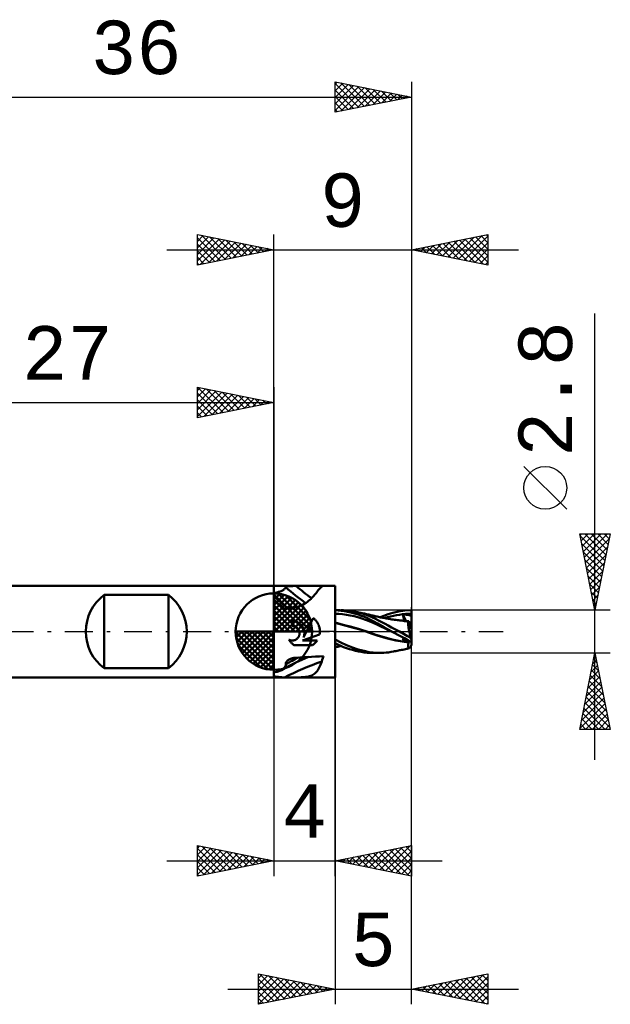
# Model space of a CAD drawing. Header units: millimetres. Extents: x -44 to 57, y -37 to 40.
# Tile 2 of 3: x -17 to 22, y -24 to 40. Entities that reach past the tile are written whole.
import ezdxf
from ezdxf.enums import TextEntityAlignment as Align

# ---------------------------------------------------------------- set-up
doc = ezdxf.new("R2010")
doc.units = ezdxf.units.MM
doc.header["$LTSCALE"] = 4.55
doc.linetypes.add('LONGDASH_DASH', pattern=[0.85, 0.4, -0.2, 0.05, -0.2])
for name, color, linetype in [('1', 4, 'CONTINUOUS'), ('2', 7, 'CONTINUOUS'), ('4', 2, 'LONGDASH_DASH'), ('CUT', 1, 'CONTINUOUS'), ('NOCUT', 7, 'CONTINUOUS'), ('SK1', 4, 'CONTINUOUS'), ('SK2', 7, 'CONTINUOUS'), ('SK4', 2, 'LONGDASH_DASH')]:
    doc.layers.add(name, color=color, linetype=linetype)
doc.styles.get("Standard").update_dxf_attribs({"font": 'Monospac821 BT'})

msp = doc.modelspace()

# ---------------------------------------------------------------- linework, layer by layer
at = {"layer": '1', "color": 4, "linetype": 'CONTINUOUS', "lineweight": 50}
for p, q in [((0, 3), (4, 3)), ((0, -3), (0, 3)), ((0.251, 2.577), (0.309, 2.594)), ((0.309, 2.594), (0.365, 2.612)), ((0.365, 2.612), (0.419, 2.632)), ((0.419, 2.632), (0.469, 2.654)), ((0.469, 2.654), (0.516, 2.675)), ((0.516, 2.675), (0.56, 2.698)), ((0.56, 2.698), (0.6, 2.721)), ((0.6, 2.721), (0.636, 2.745)), ((0.636, 2.745), (0.669, 2.768)), ((0.669, 2.768), (0.698, 2.791)), ((0.698, 2.791), (0.723, 2.813)), ((0.723, 2.813), (0.744, 2.835)), ((0.744, 2.835), (0.761, 2.856)), ((0.761, 2.856), (0.775, 2.875)), ((0.775, 2.875), (0.785, 2.894)), ((0.782, 2.903), (0.783, 2.911)), ((0.785, 2.894), (0.782, 2.903)), ((0.783, 2.911), (0.787, 2.919)), ((0.787, 2.919), (0.794, 2.927)), ((0.794, 2.927), (0.804, 2.934)), ((0.804, 2.934), (0.818, 2.941)), ((0.818, 2.941), (0.834, 2.947)), ((0.834, 2.947), (0.852, 2.952)), ((0.852, 2.952), (0.873, 2.957)), ((0.873, 2.957), (0.896, 2.961)), ((0.896, 2.961), (0.921, 2.965)), ((0.921, 2.965), (0.947, 2.969)), ((0.947, 2.969), (0.975, 2.972)), ((0.975, 2.972), (1.003, 2.975)), ((1.003, 2.975), (1.033, 2.977)), ((1.033, 2.977), (1.064, 2.979)), ((1.064, 2.979), (1.095, 2.981)), ((1.095, 2.981), (1.128, 2.983)), ((1.128, 2.983), (1.161, 2.984)), ((1.161, 2.984), (1.194, 2.985)), ((1.194, 2.985), (1.228, 2.986)), ((1.228, 2.986), (1.262, 2.987)), ((1.262, 2.987), (1.297, 2.988)), ((1.297, 2.988), (1.331, 2.989)), ((1.331, 2.989), (1.367, 2.989)), ((1.367, 2.989), (1.402, 2.99)), ((1.402, 2.99), (1.437, 2.99)), ((1.437, 2.99), (1.694, 2.991)), ((1.694, 2.991), (1.951, 2.993)), ((1.951, 2.993), (2.208, 2.994)), ((2.208, 2.994), (2.465, 2.995)), ((2.465, 2.995), (2.723, 2.996)), ((2.723, 2.996), (2.98, 2.996)), ((2.766, 2.527), (2.814, 2.588)), ((2.814, 2.588), (2.86, 2.648)), ((2.86, 2.648), (2.905, 2.704)), ((2.905, 2.704), (2.948, 2.757)), ((2.948, 2.757), (2.988, 2.805)), ((2.98, 2.996), (3.237, 2.997)), ((2.988, 2.805), (3.028, 2.849)), ((3.028, 2.849), (3.065, 2.888)), ((3.065, 2.888), (3.101, 2.921)), ((3.101, 2.921), (3.136, 2.949)), ((3.136, 2.949), (3.17, 2.971)), ((3.17, 2.971), (3.204, 2.987)), ((3.204, 2.987), (3.237, 2.997)), ((4, -3), (4, 3)), ((0, 2.525), (0.065, 2.536)), ((0.094, 2.003), (0, 2.081)), ((0.065, 2.536), (0.129, 2.548)), ((0.19, 1.925), (0.094, 2.003)), ((0.129, 2.548), (0.191, 2.561)), ((0.191, 2.561), (0.251, 2.577)), ((2.105, 1.886), (2.19, 1.945)), ((2.19, 1.945), (2.27, 2.007)), ((2.27, 2.007), (2.345, 2.07)), ((2.345, 2.07), (2.416, 2.135)), ((2.416, 2.135), (2.483, 2.201)), ((2.483, 2.201), (2.545, 2.267)), ((2.545, 2.267), (2.605, 2.333)), ((2.605, 2.333), (2.661, 2.399)), ((2.661, 2.399), (2.715, 2.464)), ((2.715, 2.464), (2.766, 2.527)), ((0.288, 1.845), (0.19, 1.925)), ((0.388, 1.764), (0.288, 1.845)), ((0.489, 1.683), (0.388, 1.764)), ((0.592, 1.601), (0.489, 1.683)), ((0.696, 1.519), (0.592, 1.601)), ((0.696, 1.519), (0.813, 1.521)), ((0.813, 1.521), (0.929, 1.526)), ((0.929, 1.526), (1.046, 1.536)), ((1.046, 1.536), (1.162, 1.549)), ((1.162, 1.549), (1.277, 1.567)), ((1.277, 1.567), (1.391, 1.589)), ((1.391, 1.589), (1.503, 1.617)), ((1.503, 1.617), (1.612, 1.649)), ((1.612, 1.649), (1.717, 1.687)), ((1.717, 1.687), (1.82, 1.73)), ((1.82, 1.73), (1.919, 1.777)), ((1.919, 1.777), (2.015, 1.83)), ((2.015, 1.83), (2.105, 1.886)), ((4, 1.4), (4.345, 1.4)), ((4.203, 1.388), (4, 1.399)), ((4.408, 1.367), (4.203, 1.388)), ((4.543, 1.395), (4.392, 1.4)), ((4.614, 1.337), (4.408, 1.367)), ((4.694, 1.386), (4.543, 1.395)), ((4.824, 1.298), (4.614, 1.337)), ((4.846, 1.372), (4.694, 1.386)), ((5.036, 1.251), (4.824, 1.298)), ((4.997, 1.354), (4.846, 1.372)), ((5.149, 1.331), (4.997, 1.354)), ((5.303, 1.303), (5.149, 1.331)), ((5.713, 1.205), (5.303, 1.303)), ((5.36, 1.292), (5.303, 1.303)), ((5.417, 1.281), (5.36, 1.292)), ((7.78, 1.229), (8.147, 1.311)), ((8.147, 1.311), (8.559, 1.373)), ((8.559, 1.373), (9, 1.4)), ((9, -0.859), (9, 1.4)), ((1.259, 0.688), (1.2, 0.69)), ((1.2, 0.375), (1.2, 0.69)), ((1.318, 0.682), (1.259, 0.688)), ((1.378, 0.671), (1.318, 0.682)), ((1.437, 0.656), (1.378, 0.671)), ((1.495, 0.636), (1.437, 0.656)), ((2.131, 0), (2.57, 0.891)), ((2.613, 0.858), (2.57, 0.891)), ((2.653, 0.823), (2.613, 0.858)), ((2.691, 0.787), (2.653, 0.823)), ((2.727, 0.749), (2.691, 0.787)), ((2.762, 0.709), (2.727, 0.749)), ((2.795, 0.667), (2.762, 0.709)), ((2.826, 0.622), (2.795, 0.667)), ((4.249, 1.158), (4, 1.171)), ((4.498, 1.134), (4.249, 1.158)), ((4.747, 1.099), (4.498, 1.134)), ((4.996, 1.055), (4.747, 1.099)), ((5.244, 1.002), (4.996, 1.055)), ((5.249, 1.196), (5.036, 1.251)), ((5.493, 0.939), (5.244, 1.002)), ((5.461, 1.133), (5.249, 1.196)), ((5.486, 1.267), (5.417, 1.281)), ((5.669, 1.062), (5.461, 1.133)), ((5.554, 1.253), (5.486, 1.267)), ((5.742, 0.866), (5.493, 0.939)), ((5.622, 1.239), (5.554, 1.253)), ((5.691, 1.225), (5.622, 1.239)), ((5.876, 0.983), (5.669, 1.062)), ((5.772, 1.208), (5.691, 1.225)), ((6.103, 1.076), (5.713, 1.205)), ((5.991, 0.782), (5.742, 0.866)), ((5.846, 1.192), (5.772, 1.208)), ((5.92, 1.176), (5.846, 1.192)), ((6.081, 0.895), (5.876, 0.983)), ((5.994, 1.16), (5.92, 1.176)), ((6.24, 0.685), (5.991, 0.782)), ((6.067, 1.144), (5.994, 1.16)), ((6.126, 1.13), (6.067, 1.144)), ((6.284, 0.797), (6.081, 0.895)), ((6.41, 0.945), (6.103, 1.076)), ((6.2, 1.113), (6.126, 1.13)), ((6.273, 1.096), (6.2, 1.113)), ((6.489, 0.574), (6.24, 0.685)), ((6.347, 1.079), (6.273, 1.096)), ((6.489, 0.687), (6.284, 0.797)), ((6.42, 1.061), (6.347, 1.079)), ((6.639, 0.831), (6.41, 0.945)), ((6.481, 1.046), (6.42, 1.061)), ((6.551, 1.03), (6.481, 1.046)), ((6.779, 0.522), (6.489, 0.687)), ((6.621, 1.013), (6.551, 1.03)), ((6.691, 0.997), (6.621, 1.013)), ((6.846, 0.724), (6.639, 0.831)), ((6.761, 0.981), (6.691, 0.997)), ((6.835, 0.964), (6.761, 0.981)), ((6.907, 0.949), (6.835, 0.964)), ((7.057, 0.615), (6.846, 0.724)), ((6.979, 0.934), (6.907, 0.949)), ((6.946, 0.941), (7.187, 1.04)), ((7.051, 0.919), (6.979, 0.934)), ((7.123, 0.905), (7.051, 0.919)), ((7.19, 0.892), (7.123, 0.905)), ((7.187, 1.04), (7.465, 1.138)), ((7.268, 0.878), (7.19, 0.892)), ((7.23, 0.886), (7.428, 0.944)), ((7.347, 0.864), (7.268, 0.878)), ((7.426, 0.85), (7.347, 0.864)), ((7.505, 0.837), (7.426, 0.85)), ((7.428, 0.944), (7.625, 0.995)), ((7.465, 1.138), (7.78, 1.229)), ((7.544, 0.83), (7.505, 0.837)), ((7.632, 0.816), (7.544, 0.83)), ((7.625, 0.995), (7.822, 1.039)), ((7.721, 0.803), (7.632, 0.816)), ((7.81, 0.79), (7.721, 0.803)), ((7.898, 0.777), (7.81, 0.79)), ((7.822, 1.039), (8.02, 1.077)), ((7.987, 0.765), (7.898, 0.777)), ((8.075, 0.753), (7.987, 0.765)), ((8.02, 1.077), (8.217, 1.109)), ((8.164, 0.742), (8.075, 0.753)), ((8.245, 0.737), (8.144, 0.748)), ((8.253, 0.731), (8.164, 0.742)), ((8.217, 1.109), (8.414, 1.135)), ((8.347, 0.725), (8.245, 0.737)), ((8.286, 0.727), (8.253, 0.731)), ((8.369, 0.717), (8.286, 0.727)), ((8.448, 0.712), (8.347, 0.725)), ((8.454, 0.705), (8.369, 0.717)), ((8.412, 1.141), (8.411, 1.142)), ((8.644, 0.691), (8.411, 1.142)), ((8.416, 1.142), (8.411, 1.142)), ((8.412, 1.14), (8.412, 1.141)), ((8.413, 1.138), (8.412, 1.14)), ((8.413, 1.137), (8.413, 1.138)), ((8.414, 1.136), (8.413, 1.137)), ((8.414, 1.135), (8.414, 1.136)), ((8.427, 1.105), (8.414, 1.135)), ((8.421, 1.141), (8.416, 1.142)), ((8.426, 1.14), (8.421, 1.141)), ((8.431, 1.14), (8.426, 1.14)), ((8.438, 1.075), (8.427, 1.105)), ((8.436, 1.139), (8.431, 1.14)), ((8.441, 1.139), (8.436, 1.139)), ((8.448, 1.046), (8.438, 1.075)), ((8.438, 0.713), (8.45, 0.718)), ((8.446, 1.138), (8.441, 1.139)), ((8.446, 1.138), (8.538, 1.148)), ((8.525, 1.128), (8.446, 1.138)), ((8.457, 1.018), (8.448, 1.046)), ((8.55, 0.697), (8.448, 0.712)), ((8.45, 0.718), (8.461, 0.724)), ((8.541, 0.693), (8.454, 0.705)), ((8.466, 0.991), (8.457, 1.018)), ((8.461, 0.724), (8.47, 0.733)), ((8.473, 0.964), (8.466, 0.991)), ((8.47, 0.733), (8.478, 0.744)), ((8.479, 0.939), (8.473, 0.964)), ((8.478, 0.744), (8.484, 0.757)), ((8.484, 0.914), (8.479, 0.939)), ((8.488, 0.891), (8.484, 0.914)), ((8.484, 0.757), (8.489, 0.772)), ((8.492, 0.868), (8.488, 0.891)), ((8.489, 0.772), (8.492, 0.788)), ((8.493, 0.846), (8.492, 0.868)), ((8.492, 0.788), (8.494, 0.806)), ((8.494, 0.826), (8.493, 0.846)), ((8.494, 0.806), (8.494, 0.826)), ((8.56, 0.698), (8.509, 0.703)), ((8.604, 1.117), (8.525, 1.128)), ((8.538, 1.148), (8.631, 1.156)), ((8.628, 0.679), (8.541, 0.693)), ((8.651, 0.681), (8.55, 0.697)), ((8.612, 0.694), (8.56, 0.698)), ((8.683, 1.105), (8.604, 1.117)), ((8.665, 0.689), (8.612, 0.694)), ((8.717, 0.664), (8.628, 0.679)), ((8.631, 1.156), (8.723, 1.162)), ((8.753, 0.664), (8.651, 0.681)), ((8.718, 0.684), (8.665, 0.689)), ((8.761, 1.092), (8.683, 1.105)), ((8.806, 0.648), (8.717, 0.664)), ((8.771, 0.68), (8.718, 0.684)), ((8.723, 1.162), (8.815, 1.167)), ((8.762, 0.662), (8.753, 0.664)), ((8.841, 1.077), (8.761, 1.092)), ((8.77, 0.661), (8.762, 0.662)), ((8.779, 0.659), (8.77, 0.661)), ((8.823, 0.675), (8.771, 0.68)), ((8.788, 0.657), (8.779, 0.659)), ((8.797, 0.656), (8.788, 0.657)), ((8.806, 0.654), (8.797, 0.656)), ((8.799, 0.63), (8.806, 0.648)), ((8.806, 0.653), (8.806, 0.654)), ((8.806, 0.654), (8.809, 0.654)), ((8.806, 0.652), (8.806, 0.653)), ((8.806, 0.651), (8.806, 0.652)), ((8.806, 0.652), (8.806, 0.652)), ((8.806, 0.65), (8.806, 0.651)), ((8.806, 0.649), (8.806, 0.65)), ((8.806, 0.648), (8.806, 0.649)), ((8.809, 0.654), (8.812, 0.656)), ((8.812, 0.656), (8.815, 0.658)), ((8.815, 1.167), (8.908, 1.17)), ((8.815, 0.658), (8.818, 0.661)), ((8.818, 0.661), (8.82, 0.665)), ((8.82, 0.665), (8.822, 0.67)), ((8.822, 0.67), (8.823, 0.675)), ((9, 0.171), (8.823, 0.675)), ((8.92, 1.061), (8.841, 1.077)), ((8.908, 1.17), (9, 1.171)), ((9, 1.043), (8.92, 1.061)), ((1.22, 0.375), (1.2, 0.375)), ((1.24, 0.373), (1.22, 0.375)), ((1.26, 0.371), (1.24, 0.373)), ((1.28, 0.369), (1.26, 0.371)), ((1.3, 0.365), (1.28, 0.369)), ((1.321, 0.36), (1.3, 0.365)), ((1.341, 0.355), (1.321, 0.36)), ((1.36, 0.348), (1.341, 0.355)), ((1.38, 0.341), (1.36, 0.348)), ((1.399, 0.333), (1.38, 0.341)), ((1.418, 0.324), (1.399, 0.333)), ((1.438, 0.314), (1.418, 0.324)), ((1.457, 0.302), (1.438, 0.314)), ((1.476, 0.29), (1.457, 0.302)), ((1.494, 0.277), (1.476, 0.29)), ((1.511, 0.263), (1.494, 0.277)), ((1.551, 0.611), (1.495, 0.636)), ((1.528, 0.248), (1.511, 0.263)), ((1.543, 0.233), (1.528, 0.248)), ((1.558, 0.218), (1.543, 0.233)), ((1.605, 0.582), (1.551, 0.611)), ((1.573, 0.201), (1.558, 0.218)), ((1.586, 0.184), (1.573, 0.201)), ((1.599, 0.165), (1.586, 0.184)), ((1.612, 0.147), (1.599, 0.165)), ((1.656, 0.549), (1.605, 0.582)), ((1.623, 0.127), (1.612, 0.147)), ((1.634, 0.107), (1.623, 0.127)), ((1.643, 0.086), (1.634, 0.107)), ((1.652, 0.065), (1.643, 0.086)), ((1.659, 0.044), (1.652, 0.065)), ((1.704, 0.514), (1.656, 0.549)), ((1.666, 0.022), (1.659, 0.044)), ((1.671, 0), (1.666, 0.022)), ((1.748, 0.475), (1.704, 0.514)), ((1.789, 0.434), (1.748, 0.475)), ((1.827, 0.388), (1.789, 0.434)), ((1.862, 0.34), (1.827, 0.388)), ((1.894, 0.288), (1.862, 0.34)), ((1.922, 0.234), (1.894, 0.288)), ((1.945, 0.177), (1.922, 0.234)), ((1.943, -0.382), (2.131, 0)), ((1.965, 0.119), (1.945, 0.177)), ((1.979, 0.06), (1.965, 0.119)), ((1.989, 0), (1.979, 0.06)), ((1.993, -0.035), (1.989, 0)), ((2.856, 0.576), (2.826, 0.622)), ((2.883, 0.528), (2.856, 0.576)), ((2.908, 0.478), (2.883, 0.528)), ((2.93, 0.428), (2.908, 0.478)), ((2.95, 0.376), (2.93, 0.428)), ((2.966, 0.323), (2.95, 0.376)), ((2.98, 0.269), (2.966, 0.323)), ((2.992, 0.215), (2.98, 0.269)), ((3, 0.161), (2.992, 0.215)), ((3.006, 0.107), (3, 0.161)), ((3.009, 0.053), (3.006, 0.107)), ((3.01, 0), (3.009, 0.053)), ((3.009, -0.027), (3.01, 0)), ((4.534, 0.454), (4, 0.587)), ((4.239, 0.511), (4, 0.573)), ((4.48, 0.447), (4.239, 0.511)), ((4.722, 0.383), (4.48, 0.447)), ((5.068, 0.31), (4.534, 0.454)), ((4.968, 0.317), (4.722, 0.383)), ((5.217, 0.25), (4.968, 0.317)), ((5.602, 0.155), (5.068, 0.31)), ((5.463, 0.182), (5.217, 0.25)), ((5.706, 0.111), (5.463, 0.182)), ((6.136, -0.016), (5.602, 0.155)), ((5.95, 0.035), (5.706, 0.111)), ((6.194, -0.048), (5.95, 0.035)), ((6.738, 0.455), (6.489, 0.574)), ((6.987, 0.336), (6.738, 0.455)), ((7.188, 0.291), (6.779, 0.522)), ((7.235, 0.219), (6.987, 0.336)), ((7.27, 0.503), (7.057, 0.615)), ((7.717, 0), (7.188, 0.291)), ((7.484, 0.104), (7.235, 0.219)), ((7.484, 0.391), (7.27, 0.503)), ((7.702, 0.276), (7.484, 0.391)), ((7.733, -0.009), (7.484, 0.104)), ((7.947, 0.146), (7.702, 0.276)), ((7.72, -0.001), (7.717, 0)), ((8.219, 0), (7.947, 0.146)), ((8.786, 0.505), (8.787, 0.544)), ((8.788, 0.461), (8.786, 0.505)), ((8.787, 0.544), (8.789, 0.578)), ((8.791, 0.412), (8.788, 0.461)), ((8.789, 0.578), (8.793, 0.607)), ((8.797, 0.359), (8.791, 0.412)), ((8.793, 0.607), (8.799, 0.63)), ((8.804, 0.302), (8.797, 0.359)), ((8.813, 0.24), (8.804, 0.302)), ((8.824, 0.175), (8.813, 0.24)), ((8.836, 0.108), (8.824, 0.175)), ((8.85, 0.038), (8.836, 0.108)), ((8.866, -0.035), (8.85, 0.038)), ((1.014, -0.572), (0.989, -0.533)), ((1.018, -0.546), (0.989, -0.533)), ((1.04, -0.611), (1.014, -0.572)), ((1.047, -0.557), (1.018, -0.546)), ((1.067, -0.648), (1.04, -0.611)), ((1.077, -0.566), (1.047, -0.557)), ((1.107, -0.574), (1.077, -0.566)), ((1.138, -0.579), (1.107, -0.574)), ((1.168, -0.582), (1.138, -0.579)), ((1.198, -0.584), (1.168, -0.582)), ((1.198, -0.584), (1.228, -0.583)), ((1.228, -0.583), (1.259, -0.58)), ((1.259, -0.58), (1.289, -0.576)), ((1.289, -0.576), (1.32, -0.569)), ((1.32, -0.569), (1.35, -0.561)), ((1.35, -0.561), (1.379, -0.55)), ((1.379, -0.55), (1.408, -0.538)), ((1.408, -0.538), (1.436, -0.523)), ((1.436, -0.523), (1.463, -0.507)), ((1.463, -0.507), (1.488, -0.49)), ((1.488, -0.49), (1.512, -0.471)), ((1.512, -0.471), (1.535, -0.451)), ((1.535, -0.451), (1.555, -0.43)), ((1.555, -0.43), (1.575, -0.407)), ((1.575, -0.407), (1.594, -0.382)), ((1.594, -0.382), (1.611, -0.356)), ((1.611, -0.356), (1.626, -0.329)), ((1.626, -0.329), (1.64, -0.301)), ((1.64, -0.301), (1.652, -0.272)), ((1.652, -0.272), (1.662, -0.242)), ((1.662, -0.242), (1.67, -0.212)), ((1.67, -0.212), (1.676, -0.182)), ((1.677, -0.031), (1.671, 0)), ((1.676, -0.182), (1.68, -0.151)), ((1.681, -0.061), (1.677, -0.031)), ((1.68, -0.151), (1.682, -0.121)), ((1.682, -0.091), (1.681, -0.061)), ((1.682, -0.121), (1.682, -0.091)), ((1.869, -0.582), (2.989, -0.193)), ((1.869, -0.582), (2.828, -0.582)), ((1.943, -0.382), (1.955, -0.348)), ((1.955, -0.348), (1.965, -0.314)), ((1.965, -0.314), (1.974, -0.279)), ((1.974, -0.279), (1.982, -0.244)), ((1.982, -0.244), (1.987, -0.209)), ((1.987, -0.209), (1.992, -0.174)), ((1.992, -0.174), (1.994, -0.139)), ((1.995, -0.07), (1.993, -0.035)), ((1.994, -0.139), (1.995, -0.104)), ((1.995, -0.104), (1.995, -0.07)), ((2.78, -0.648), (2.805, -0.616)), ((2.805, -0.616), (2.828, -0.582)), ((2.989, -0.193), (2.994, -0.166)), ((2.994, -0.166), (2.998, -0.138)), ((2.998, -0.138), (3.002, -0.11)), ((3.002, -0.11), (3.005, -0.082)), ((3.005, -0.082), (3.007, -0.055)), ((3.007, -0.055), (3.009, -0.027)), ((4.374, -0.714), (4, -0.514)), ((6.67, -0.205), (6.136, -0.016)), ((6.435, -0.135), (6.194, -0.048)), ((6.762, -0.257), (6.435, -0.135)), ((7.204, -0.373), (6.67, -0.205)), ((7.335, -0.43), (6.762, -0.257)), ((7.738, -0.51), (7.204, -0.373)), ((7.982, -0.577), (7.335, -0.43)), ((7.723, -0.003), (7.72, -0.001)), ((7.725, -0.004), (7.723, -0.003)), ((7.728, -0.006), (7.725, -0.004)), ((7.731, -0.007), (7.728, -0.006)), ((7.733, -0.009), (7.731, -0.007)), ((7.914, -0.106), (7.733, -0.009)), ((7.734, -0.009), (7.733, -0.009)), ((7.733, -0.009), (7.733, -0.009)), ((7.733, -0.009), (7.733, -0.009)), ((7.734, -0.009), (7.734, -0.009)), ((7.734, -0.009), (7.734, -0.009)), ((7.734, -0.009), (7.734, -0.009)), ((8.272, -0.622), (7.738, -0.51)), ((8.11, -0.211), (7.914, -0.106)), ((8.806, -0.715), (7.982, -0.577)), ((8.319, -0.323), (8.11, -0.211)), ((8.319, -0.056), (8.219, -0.001)), ((8.806, -0.71), (8.272, -0.622)), ((8.422, -0.112), (8.319, -0.056)), ((8.539, -0.439), (8.319, -0.323)), ((8.418, -0.561), (8.543, -0.441)), ((8.418, -0.561), (8.435, -0.533)), ((8.474, -0.566), (8.418, -0.561)), ((8.527, -0.17), (8.422, -0.112)), ((8.435, -0.533), (8.449, -0.505)), ((8.449, -0.505), (8.462, -0.479)), ((8.462, -0.479), (8.472, -0.455)), ((8.472, -0.455), (8.48, -0.432)), ((8.53, -0.571), (8.474, -0.566)), ((8.48, -0.432), (8.487, -0.412)), ((8.634, -0.229), (8.527, -0.17)), ((8.588, -0.575), (8.53, -0.571)), ((8.767, -0.56), (8.539, -0.439)), ((8.647, -0.58), (8.588, -0.575)), ((8.742, -0.29), (8.634, -0.229)), ((8.706, -0.585), (8.647, -0.58)), ((8.765, -0.591), (8.706, -0.585)), ((8.851, -0.352), (8.742, -0.29)), ((8.823, -0.596), (8.765, -0.591)), ((9, -0.683), (8.767, -0.56)), ((8.815, -0.658), (8.818, -0.642)), ((8.818, -0.642), (8.82, -0.626)), ((8.82, -0.626), (8.822, -0.61)), ((8.822, -0.61), (8.823, -0.596)), ((8.823, -0.596), (8.825, -0.591)), ((8.961, -0.415), (8.851, -0.352)), ((8.883, -0.109), (8.866, -0.035)), ((8.901, -0.184), (8.883, -0.109)), ((8.92, -0.261), (8.901, -0.184)), ((8.94, -0.338), (8.92, -0.261)), ((8.961, -0.415), (8.94, -0.338)), ((1.096, -0.683), (1.067, -0.648)), ((1.126, -0.717), (1.096, -0.683)), ((1.156, -0.749), (1.126, -0.717)), ((1.188, -0.78), (1.156, -0.749)), ((1.222, -0.809), (1.188, -0.78)), ((1.257, -0.838), (1.222, -0.809)), ((1.294, -0.865), (1.257, -0.838)), ((1.333, -0.891), (1.294, -0.865)), ((1.332, -0.891), (2.516, -0.891)), ((2.516, -0.891), (2.55, -0.868)), ((2.55, -0.868), (2.582, -0.844)), ((2.582, -0.844), (2.614, -0.819)), ((2.614, -0.819), (2.645, -0.793)), ((2.645, -0.793), (2.674, -0.766)), ((2.674, -0.766), (2.702, -0.739)), ((2.702, -0.739), (2.729, -0.71)), ((2.729, -0.71), (2.755, -0.68)), ((2.755, -0.68), (2.78, -0.648)), ((4.185, -0.845), (4, -0.752)), ((4.001, -0.754), (4, -0.754)), ((4.003, -0.761), (4, -0.76)), ((4, -1.027), (4.058, -1.013)), ((4.002, -0.754), (4.001, -0.754)), ((4.001, -0.754), (4.001, -0.754)), ((4.003, -0.754), (4.002, -0.754)), ((4.003, -0.754), (4.003, -0.754)), ((4.004, -0.754), (4.003, -0.754)), ((4.006, -0.761), (4.003, -0.761)), ((4.01, -0.761), (4.006, -0.761)), ((4.013, -0.762), (4.01, -0.761)), ((4.016, -0.762), (4.013, -0.762)), ((4.019, -0.762), (4.016, -0.762)), ((4.058, -1.013), (4.116, -1)), ((4.116, -1), (4.175, -0.987)), ((4.175, -0.987), (4.241, -0.973)), ((4.372, -0.931), (4.185, -0.845)), ((4.241, -0.973), (4.328, -0.954)), ((4.328, -0.954), (4.396, -0.941)), ((4.561, -1.008), (4.372, -0.931)), ((4.754, -0.888), (4.374, -0.714)), ((4.752, -1.078), (4.561, -1.008)), ((4.945, -1.142), (4.752, -1.078)), ((5.134, -1.036), (4.754, -0.888)), ((5.14, -1.199), (4.945, -1.142)), ((5.521, -1.164), (5.134, -1.036)), ((5.334, -1.249), (5.14, -1.199)), ((5.527, -1.293), (5.334, -1.249)), ((5.904, -1.268), (5.521, -1.164)), ((6.24, -1.34), (5.904, -1.268)), ((7.898, -1.29), (7.979, -1.274)), ((7.979, -1.274), (8.061, -1.257)), ((8.061, -1.257), (8.142, -1.241)), ((8.142, -1.241), (8.223, -1.225)), ((8.223, -1.225), (8.253, -1.219)), ((8.253, -1.219), (8.341, -1.2)), ((8.341, -1.2), (8.43, -1.182)), ((8.43, -1.182), (8.519, -1.163)), ((8.519, -1.163), (8.607, -1.144)), ((8.607, -1.144), (8.665, -1.132)), ((8.665, -1.132), (8.723, -1.119)), ((8.723, -1.119), (8.782, -1.107)), ((8.782, -1.107), (8.84, -1.094)), ((8.786, -0.942), (8.788, -0.894)), ((8.787, -0.985), (8.786, -0.942)), ((8.79, -1.021), (8.787, -0.985)), ((8.788, -0.894), (8.792, -0.839)), ((8.796, -1.049), (8.79, -1.021)), ((8.792, -0.839), (8.798, -0.78)), ((8.803, -1.071), (8.796, -1.049)), ((8.798, -0.78), (8.806, -0.715)), ((8.813, -1.086), (8.803, -1.071)), ((8.806, -0.71), (8.809, -0.692)), ((8.806, -0.711), (8.806, -0.71)), ((8.806, -0.712), (8.806, -0.711)), ((8.806, -0.712), (8.806, -0.712)), ((8.806, -0.713), (8.806, -0.712)), ((8.806, -0.714), (8.806, -0.713)), ((8.806, -0.714), (8.806, -0.714)), ((8.806, -0.715), (8.806, -0.714)), ((8.809, -0.692), (8.812, -0.675)), ((8.812, -0.675), (8.815, -0.658)), ((8.826, -1.094), (8.813, -1.086)), ((8.84, -1.094), (8.826, -1.094)), ((8.84, -1.094), (8.856, -1.087)), ((8.856, -1.087), (8.874, -1.073)), ((8.874, -1.073), (8.894, -1.052)), ((8.894, -1.052), (8.915, -1.024)), ((8.915, -1.024), (8.938, -0.99)), ((8.938, -0.99), (8.961, -0.95)), ((0.844, -1.948), (0.869, -1.921)), ((0.869, -1.921), (0.898, -1.894)), ((0.898, -1.894), (0.929, -1.87)), ((0.929, -1.87), (0.963, -1.847)), ((0.963, -1.847), (0.999, -1.826)), ((0.999, -1.826), (1.038, -1.806)), ((1.038, -1.806), (1.079, -1.788)), ((1.079, -1.788), (1.121, -1.772)), ((1.121, -1.772), (1.164, -1.757)), ((1.164, -1.757), (1.208, -1.745)), ((1.208, -1.745), (1.253, -1.734)), ((1.253, -1.734), (1.298, -1.725)), ((1.298, -1.725), (1.344, -1.718)), ((1.344, -1.718), (1.391, -1.712)), ((1.391, -1.712), (1.437, -1.709)), ((1.437, -1.709), (1.694, -1.694)), ((1.44, -2.029), (1.828, -1.851)), ((1.694, -1.694), (1.951, -1.679)), ((1.828, -1.851), (2.258, -1.661)), ((1.951, -1.679), (2.208, -1.665)), ((2.208, -1.665), (2.465, -1.651)), ((2.465, -1.651), (2.723, -1.639)), ((2.723, -1.639), (2.98, -1.626)), ((2.98, -1.626), (3.237, -1.614)), ((3.13, -1.968), (3.166, -1.856)), ((3.166, -1.856), (3.202, -1.738)), ((3.202, -1.738), (3.237, -1.614)), ((5.717, -1.329), (5.527, -1.293)), ((5.906, -1.359), (5.717, -1.329)), ((6.093, -1.381), (5.906, -1.359)), ((6.279, -1.395), (6.093, -1.381)), ((6.499, -1.378), (6.24, -1.34)), ((6.464, -1.4), (6.279, -1.395)), ((6.893, -1.4), (6.466, -1.4)), ((6.7, -1.395), (6.499, -1.378)), ((6.896, -1.4), (6.7, -1.395)), ((6.896, -1.4), (7.047, -1.397)), ((7.047, -1.397), (7.199, -1.389)), ((7.199, -1.389), (7.353, -1.375)), ((7.353, -1.375), (7.507, -1.357)), ((7.507, -1.357), (7.662, -1.333)), ((7.662, -1.333), (7.831, -1.303)), ((7.831, -1.303), (7.898, -1.29)), ((0.334, -2.594), (0.394, -2.573)), ((0.394, -2.573), (0.45, -2.548)), ((0.45, -2.548), (0.503, -2.521)), ((0.503, -2.521), (0.728, -2.395)), ((0.503, -2.521), (0.553, -2.489)), ((0.553, -2.489), (0.6, -2.455)), ((0.6, -2.455), (0.641, -2.417)), ((0.641, -2.417), (0.678, -2.376)), ((0.678, -2.376), (0.709, -2.332)), ((0.709, -2.332), (0.735, -2.285)), ((0.728, -2.395), (0.956, -2.273)), ((0.735, -2.285), (0.757, -2.237)), ((0.757, -2.237), (0.773, -2.186)), ((0.773, -2.186), (0.785, -2.132)), ((0.782, -2.101), (0.784, -2.07)), ((0.785, -2.132), (0.782, -2.101)), ((0.784, -2.07), (0.792, -2.039)), ((0.792, -2.039), (0.805, -2.007)), ((0.805, -2.007), (0.822, -1.977)), ((0.822, -1.977), (0.844, -1.948)), ((0.956, -2.273), (1.186, -2.154)), ((1.186, -2.154), (1.44, -2.029)), ((2.834, -2.583), (2.882, -2.514)), ((2.882, -2.514), (2.928, -2.439)), ((2.928, -2.439), (2.972, -2.357)), ((2.972, -2.357), (3.014, -2.269)), ((3.014, -2.269), (3.054, -2.175)), ((3.054, -2.175), (3.093, -2.074)), ((3.093, -2.074), (3.13, -1.968)), ((0, -2.665), (0.071, -2.656)), ((0.094, -2.936), (0, -2.912)), ((0, -3), (4, -3)), ((0.071, -2.656), (0.14, -2.644)), ((0.19, -2.955), (0.094, -2.936)), ((0.14, -2.644), (0.207, -2.63)), ((0.288, -2.971), (0.19, -2.955)), ((0.207, -2.63), (0.272, -2.613)), ((0.272, -2.613), (0.334, -2.594)), ((0.388, -2.983), (0.288, -2.971)), ((0.489, -2.992), (0.388, -2.983)), ((0.592, -2.998), (0.489, -2.992)), ((0.696, -3), (0.592, -2.998)), ((0.696, -3), (0.82, -3)), ((0.82, -3), (0.944, -3)), ((0.944, -3), (1.068, -3)), ((1.068, -3), (1.191, -2.999)), ((1.191, -2.999), (1.313, -2.999)), ((1.313, -2.999), (1.433, -2.998)), ((1.433, -2.998), (1.551, -2.996)), ((1.551, -2.996), (1.665, -2.994)), ((1.665, -2.994), (1.775, -2.99)), ((1.775, -2.99), (1.882, -2.984)), ((1.882, -2.984), (1.985, -2.976)), ((1.985, -2.976), (2.083, -2.966)), ((2.083, -2.966), (2.175, -2.953)), ((2.175, -2.953), (2.261, -2.937)), ((2.261, -2.937), (2.341, -2.917)), ((2.341, -2.917), (2.416, -2.893)), ((2.416, -2.893), (2.487, -2.864)), ((2.487, -2.864), (2.553, -2.831)), ((2.553, -2.831), (2.615, -2.793)), ((2.615, -2.793), (2.674, -2.749)), ((2.674, -2.749), (2.73, -2.7)), ((2.73, -2.7), (2.783, -2.644)), ((2.783, -2.644), (2.834, -2.583))]:
    msp.add_line(p, q, dxfattribs=at)
for centre, major_axis, ratio, start_param, end_param in [((13.444, 16.035), (-18.088, 9.718), 0.881364, 1.328232, 1.408943), ((13.593, 16.312), (-17.905, 9.62), 0.881364, 1.35245, 1.417051), ((13.188, 15.558), (-18.511, 9.945), 0.881364, 1.313458, 1.372142), ((9.062, 0), (-0.403, 1.399), 0.150264, 1.828401, 1.914516), ((9.062, 0), (0.403, 1.399), 0.150264, 4.009422, 4.095537), ((13.444, -16.858), (-19.047, 7.671), 0.801098, 5.6566, 5.709298), ((12.958, -18.065), (-19.158, 7.716), 0.801098, 5.534444, 5.679426)]:
    msp.add_ellipse(centre, major_axis=major_axis, ratio=ratio, start_param=start_param, end_param=end_param, dxfattribs=at)
at = {"layer": '2', "color": 7, "linetype": 'CONTINUOUS', "lineweight": 25}
for p, q in [((-5, 24), (-5, 26)), ((-5, 26), (0, 25)), ((-5, 25.971), (-4.976, 25.995)), ((-5, 25.547), (-4.623, 25.924)), ((-5, 25.123), (-4.269, 25.854)), ((-5, 25.789), (-3.509, 24.298)), ((-4.733, 25.947), (-3.156, 24.369)), ((-4.203, 25.841), (-2.802, 24.44)), ((0, 0), (0, 26)), ((9, 26), (9, 1.4)), ((9, 25), (14, 26)), ((11.727, 24.455), (13.09, 25.818)), ((12.08, 24.384), (13.62, 25.924)), ((12.434, 24.313), (14, 25.879)), ((13.194, 25.839), (14, 25.032)), ((13.547, 25.909), (14, 25.457)), ((13.901, 25.98), (14, 25.881)), ((14, 26), (14, 24)), ((-5, 24.698), (-3.915, 25.783)), ((-5, 24.274), (-3.562, 25.712)), ((-5, 25.365), (-3.863, 24.227)), ((-4.813, 24.037), (-3.208, 25.642)), ((-4.282, 24.144), (-2.855, 25.571)), ((-3.752, 24.25), (-2.501, 25.5)), ((-3.673, 25.735), (-2.449, 24.51)), ((-3.222, 24.356), (-2.148, 25.429)), ((-3.142, 25.628), (-2.095, 24.581)), ((-2.691, 24.462), (-1.794, 25.359)), ((-2.612, 25.522), (-1.741, 24.652)), ((-2.161, 24.568), (-1.441, 25.288)), ((-2.082, 25.416), (-1.388, 24.722)), ((-1.631, 24.674), (-1.087, 25.217)), ((-1.551, 25.31), (-1.034, 24.793)), ((-1.1, 24.78), (-0.733, 25.147)), ((-1.021, 25.204), (-0.681, 24.864)), ((9.605, 24.879), (9.908, 25.182)), ((9.959, 24.808), (10.438, 25.288)), ((10.012, 25.202), (10.517, 24.696)), ((10.312, 24.737), (10.969, 25.394)), ((10.365, 25.273), (11.048, 24.59)), ((10.666, 24.667), (11.499, 25.5)), ((10.719, 25.344), (11.578, 24.484)), ((11.02, 24.596), (12.029, 25.606)), ((11.072, 25.414), (12.108, 24.378)), ((11.373, 24.525), (12.56, 25.712)), ((11.426, 25.485), (12.639, 24.272)), ((11.779, 25.556), (13.169, 24.166)), ((12.133, 25.627), (13.699, 24.06)), ((12.487, 25.697), (14, 24.184)), ((12.787, 24.242), (14, 25.455)), ((12.84, 25.768), (14, 24.608)), ((-7, 25), (16, 25)), ((0, 25), (-5, 24)), ((-5, 24.94), (-4.216, 24.157)), ((-5, 24.516), (-4.57, 24.086)), ((-0.57, 24.886), (-0.38, 25.076)), ((-0.491, 25.098), (-0.327, 24.935)), ((-0.04, 24.992), (-0.026, 25.005)), ((14, 24), (9, 25)), ((9.252, 24.95), (9.378, 25.075)), ((9.305, 25.061), (9.457, 24.909)), ((9.658, 25.132), (9.987, 24.803)), ((13.141, 24.172), (14, 25.031)), ((13.494, 24.101), (14, 24.607)), ((-5, 24.092), (-4.923, 24.015)), ((13.848, 24.03), (14, 24.182)), ((21, -8.4), (21, 20.825)), ((19.15, 8.012), (16.35, 10.812)), ((21, 1.4), (20, 6.4)), ((20, 6.4), (22, 6.4)), ((20.021, 6.294), (20.127, 6.4)), ((20.024, 6.28), (21.651, 4.654)), ((20.092, 5.94), (20.552, 6.4)), ((20.163, 5.587), (20.976, 6.4)), ((20.233, 5.233), (21.4, 6.4)), ((20.304, 4.88), (21.824, 6.4)), ((20.329, 6.4), (21.721, 5.007)), ((20.375, 4.526), (21.938, 6.089)), ((20.753, 6.4), (21.792, 5.361)), ((22, 6.4), (21, 1.4)), ((21.177, 6.4), (21.863, 5.714)), ((21.601, 6.4), (21.934, 6.068)), ((20.13, 5.75), (21.58, 4.3)), ((20.236, 5.22), (21.509, 3.947)), ((20.445, 4.173), (21.832, 5.559)), ((20.342, 4.689), (21.439, 3.593)), ((20.516, 3.819), (21.726, 5.028)), ((20.448, 4.159), (21.368, 3.239)), ((20.587, 3.465), (21.62, 4.498)), ((20.658, 3.112), (21.514, 3.968)), ((20.554, 3.629), (21.297, 2.886)), ((20.728, 2.758), (21.407, 3.437)), ((20.66, 3.098), (21.226, 2.532)), ((20.799, 2.405), (21.301, 2.907)), ((20.766, 2.568), (21.156, 2.179)), ((20.87, 2.051), (21.195, 2.377)), ((20.872, 2.038), (21.085, 1.825)), ((9, -24.4), (9, 1.6)), ((22, 1.4), (9, 1.4)), ((20.94, 1.698), (21.089, 1.846)), ((20.979, 1.507), (21.014, 1.472)), ((4, -1.4), (4, -24.4)), ((9, -1.4), (22, -1.4)), ((20, -6.4), (21, -1.4)), ((20.859, -2.104), (21.094, -1.87)), ((20.915, -1.823), (21.127, -2.035)), ((20.965, -1.574), (21.023, -1.516)), ((20.986, -1.47), (21.021, -1.505)), ((21, -1.4), (22, -6.4)), ((20.647, -3.165), (21.235, -2.577)), ((20.753, -2.635), (21.165, -2.223)), ((20.774, -2.531), (21.339, -3.096)), ((20.845, -2.177), (21.233, -2.565)), ((0, -3), (0, -16)), ((4, -16), (4, -3)), ((20.541, -3.695), (21.306, -2.93)), ((20.703, -2.884), (21.445, -3.626)), ((20.329, -4.756), (21.447, -3.637)), ((20.435, -4.226), (21.377, -3.284)), ((20.562, -3.591), (21.657, -4.687)), ((20.632, -3.238), (21.551, -4.156)), ((20.117, -5.817), (21.589, -4.344)), ((20.223, -5.286), (21.518, -3.991)), ((20.42, -4.298), (21.869, -5.747)), ((20.491, -3.945), (21.763, -5.217)), ((20.011, -6.347), (21.66, -4.698)), ((20.279, -5.005), (21.674, -6.4)), ((20.35, -4.652), (21.976, -6.278)), ((20.382, -6.4), (21.73, -5.052)), ((20.137, -5.713), (20.825, -6.4)), ((20.208, -5.359), (21.249, -6.4)), ((20.806, -6.4), (21.801, -5.405)), ((21.23, -6.4), (21.872, -5.759)), ((22, -6.4), (20, -6.4)), ((20.067, -6.066), (20.401, -6.4)), ((21.655, -6.4), (21.942, -6.112)), ((-5, -16), (-5, -14)), ((-5, -14), (0, -15)), ((-5, -14.194), (-4.838, -14.032)), ((-5, -14.619), (-4.485, -14.103)), ((-5, -15.043), (-4.131, -14.174)), ((-4.713, -14.057), (-3.142, -15.628)), ((-4.182, -14.164), (-2.788, -15.558)), ((4, -15), (9, -14)), ((6.939, -15.588), (8.409, -14.118)), ((7.293, -15.659), (8.94, -14.012)), ((8.282, -14.144), (9, -14.861)), ((8.636, -14.073), (9, -14.437)), ((8.989, -14.002), (9, -14.013)), ((9, -14), (9, -16)), ((-5, -14.194), (-3.495, -15.699)), ((-5, -15.467), (-3.777, -14.245)), ((-5, -15.891), (-3.424, -14.315)), ((-5, -14.619), (-3.849, -15.77)), ((-4.605, -15.921), (-3.07, -14.386)), ((-4.075, -15.815), (-2.717, -14.457)), ((-3.652, -14.27), (-2.435, -15.487)), ((-3.545, -15.709), (-2.363, -14.527)), ((-3.122, -14.376), (-2.081, -15.416)), ((-3.014, -15.603), (-2.01, -14.598)), ((-2.591, -14.482), (-1.727, -15.345)), ((-2.484, -15.497), (-1.656, -14.669)), ((-2.061, -14.588), (-1.374, -15.275)), ((-1.954, -15.391), (-1.303, -14.739)), ((-1.531, -14.694), (-1.02, -15.204)), ((-1.423, -15.285), (-0.949, -14.81)), ((-1, -14.8), (-0.667, -15.133)), ((4.818, -15.164), (5.227, -14.755)), ((5.1, -14.78), (5.651, -15.33)), ((5.172, -15.234), (5.758, -14.648)), ((5.454, -14.709), (6.181, -15.436)), ((5.525, -15.305), (6.288, -14.542)), ((5.807, -14.639), (6.711, -15.542)), ((5.879, -15.376), (6.818, -14.436)), ((6.161, -14.568), (7.242, -15.648)), ((6.232, -15.446), (7.349, -14.33)), ((6.515, -14.497), (7.772, -15.754)), ((6.586, -15.517), (7.879, -14.224)), ((6.868, -14.426), (8.302, -15.86)), ((7.222, -14.356), (8.833, -15.967)), ((7.575, -14.285), (9, -15.71)), ((7.647, -15.729), (9, -14.376)), ((7.929, -14.214), (9, -15.285)), ((8, -15.8), (9, -14.8)), ((-7, -15), (11, -15)), ((0, -15), (-5, -16)), ((-5, -15.043), (-4.202, -15.84)), ((-5, -15.467), (-4.556, -15.911)), ((-0.893, -15.179), (-0.595, -14.881)), ((-0.47, -14.906), (-0.313, -15.063)), ((-0.363, -15.073), (-0.242, -14.952)), ((9, -16), (4, -15)), ((4.04, -14.992), (4.06, -15.012)), ((4.111, -15.022), (4.167, -14.967)), ((4.393, -14.921), (4.59, -15.118)), ((4.465, -15.093), (4.697, -14.861)), ((4.747, -14.851), (5.12, -15.224)), ((8.354, -15.871), (9, -15.224)), ((-5, -15.891), (-4.909, -15.982)), ((8.707, -15.941), (9, -15.649)), ((-1, -24.4), (-1, -22.4)), ((-1, -22.4), (4, -23.4)), ((-1, -22.691), (-0.758, -22.448)), ((-1, -23.115), (-0.404, -22.519)), ((-0.909, -22.418), (0.727, -24.055)), ((-0.379, -22.524), (1.081, -23.984)), ((9, -23.4), (14, -22.4)), ((12.146, -24.029), (13.719, -22.456)), ((13.277, -22.545), (14, -23.267)), ((13.631, -22.474), (14, -22.843)), ((13.985, -22.403), (14, -22.419)), ((14, -22.4), (14, -24.4)), ((-1, -23.539), (-0.051, -22.59)), ((-1, -23.963), (0.303, -22.661)), ((-1, -24.388), (0.656, -22.731)), ((-1, -22.752), (0.374, -24.125)), ((-1, -23.176), (0.02, -24.196)), ((-0.485, -24.297), (1.01, -22.802)), ((0.045, -24.191), (1.364, -22.873)), ((0.151, -22.63), (1.434, -23.913)), ((0.576, -24.085), (1.717, -22.943)), ((0.682, -22.736), (1.788, -23.842)), ((1.106, -23.979), (2.071, -23.014)), ((1.212, -22.842), (2.141, -23.772)), ((1.636, -23.873), (2.424, -23.085)), ((1.742, -22.948), (2.495, -23.701)), ((2.167, -23.767), (2.778, -23.156)), ((2.273, -23.055), (2.848, -23.63)), ((2.803, -23.161), (3.202, -23.56)), ((9.671, -23.534), (10.007, -23.199)), ((10.025, -23.605), (10.537, -23.093)), ((10.095, -23.181), (10.643, -23.729)), ((10.378, -23.676), (11.067, -22.987)), ((10.449, -23.11), (11.173, -23.835)), ((10.732, -23.746), (11.598, -22.88)), ((10.803, -23.039), (11.704, -23.941)), ((11.085, -23.817), (12.128, -22.774)), ((11.156, -22.969), (12.234, -24.047)), ((11.439, -23.888), (12.658, -22.668)), ((11.51, -22.898), (12.764, -24.153)), ((11.792, -23.958), (13.189, -22.562)), ((11.863, -22.827), (13.295, -24.259)), ((12.217, -22.757), (13.825, -24.365)), ((12.5, -24.1), (14, -22.599)), ((12.57, -22.686), (14, -24.116)), ((12.853, -24.171), (14, -23.024)), ((12.924, -22.615), (14, -23.691)), ((-3, -23.4), (16, -23.4)), ((4, -23.4), (-1, -24.4)), ((-1, -23.6), (-0.333, -24.267)), ((2.697, -23.661), (3.131, -23.226)), ((3.227, -23.555), (3.485, -23.297)), ((3.333, -23.267), (3.556, -23.489)), ((3.758, -23.448), (3.838, -23.368)), ((3.864, -23.373), (3.909, -23.418)), ((14, -24.4), (9, -23.4)), ((9.035, -23.393), (9.052, -23.41)), ((9.318, -23.464), (9.476, -23.305)), ((9.388, -23.322), (9.583, -23.517)), ((9.742, -23.252), (10.113, -23.623)), ((13.207, -24.241), (14, -23.448)), ((-1, -24.024), (-0.687, -24.337)), ((13.56, -24.312), (14, -23.872)), ((13.914, -24.383), (14, -24.297))]:
    msp.add_line(p, q, dxfattribs=at)
msp.add_circle((17.75, 9.412), 1.4, dxfattribs=at)
at = {"layer": '4', "color": 2, "linetype": 'LONGDASH_DASH', "lineweight": 25}
msp.add_line((0, 0), (9, 0), dxfattribs=at)
at = {"layer": 'CUT', "color": 1, "linetype": 'CONTINUOUS', "lineweight": 25}
for p, q in [((9, 1.4), (4, 1.4)), ((4, 1.4), (4, 1.395)), ((4, 1.395), (4, 0)), ((9, 1.395), (9, 1.4)), ((9, 0), (9, 1.395)), ((4, 0), (9, 0))]:
    msp.add_line(p, q, dxfattribs=at)
at = {"layer": 'NOCUT', "color": 7, "linetype": 'CONTINUOUS', "lineweight": 25}
for p, q in [((0, 0), (0, 3)), ((0, 3), (4, 3)), ((4, 0), (4, 1.4)), ((4, 0), (0, 0))]:
    msp.add_line(p, q, dxfattribs=at)
at = {"layer": 'SK1', "color": 4, "linetype": 'CONTINUOUS', "lineweight": 50}
for p, q in [((0, 3), (-26.2, 3)), ((-11.1, -2.4), (-11.1, 2.4)), ((-11.1, 2.4), (-6.9, 2.4)), ((-6.9, 2.4), (-6.9, -2.4)), ((0, 0), (0, 2.5)), ((0, 2.435), (0.063, 2.498)), ((0, 2.081), (0.387, 2.469)), ((0, 2.435), (2.435, 0)), ((0, 1.728), (0.677, 2.405)), ((0, 1.374), (0.941, 2.315)), ((0, 1.021), (1.182, 2.202)), ((0, 2.081), (2.081, 0)), ((0, 0.667), (1.401, 2.069)), ((0.308, 2.481), (2.481, 0.308)), ((0.761, 2.381), (2.381, 0.761)), ((1.486, 2.01), (2.01, 1.486)), ((0, 0.314), (1.604, 1.917)), ((0, 1.728), (1.728, 0)), ((0, 1.374), (1.374, 0)), ((0.04, 0), (1.787, 1.747)), ((0.393, 0), (1.953, 1.559)), ((0.747, 0), (2.101, 1.354)), ((0, 1.021), (1.021, 0)), ((0, 0.667), (0.667, 0)), ((1.101, 0), (2.229, 1.129)), ((1.454, 0), (2.338, 0.884)), ((0, 0), (-2.5, 0)), ((-2.498, -0.063), (-2.435, 0)), ((-2.469, -0.387), (-2.081, 0)), ((-2.405, -0.677), (-1.728, 0)), ((-2.315, -0.941), (-1.374, 0)), ((-2.202, -1.182), (-1.021, 0)), ((-2.161, 0), (0, -2.161)), ((-2.069, -1.401), (-0.667, 0)), ((-1.917, -1.604), (-0.314, 0)), ((-1.808, 0), (0, -1.808)), ((-1.454, 0), (0, -1.454)), ((-1.101, 0), (0, -1.101)), ((-0.747, 0), (0, -0.747)), ((-0.393, 0), (0, -0.393)), ((-0.04, 0), (0, -0.04)), ((0, 0.314), (0.314, 0)), ((0, 0), (2.5, 0)), ((0, -2.5), (0, 0)), ((1.808, 0), (2.423, 0.615)), ((2.161, 0), (2.479, 0.318)), ((-2.5, -0.015), (-0.015, -2.5)), ((-2.466, -0.402), (-0.402, -2.466)), ((-1.747, -1.787), (0, -0.04)), ((-1.559, -1.953), (0, -0.393)), ((-2.337, -0.884), (-0.884, -2.337)), ((-1.354, -2.101), (0, -0.747)), ((-1.129, -2.229), (0, -1.101)), ((-0.884, -2.338), (0, -1.454)), ((-0.615, -2.423), (0, -1.808)), ((-6.9, -2.4), (-11.1, -2.4)), ((-0.318, -2.479), (0, -2.161)), ((-26.2, -3), (0, -3))]:
    msp.add_line(p, q, dxfattribs=at)
for centre, radius, start, end in [((-9.3, 0), 3, 126.8699, 233.1301), ((-8.7, 0), 3, 306.8699, 53.1301), ((0, 0), 2.5, 90, 180), ((0, 0), 2.5, 0, 90), ((0, 0), 2.5, 180, 270), ((0, 0), 2.5, 270, 0)]:
    msp.add_arc(centre, radius, start, end, dxfattribs=at)
at = {"layer": 'SK2', "color": 7, "linetype": 'CONTINUOUS', "lineweight": 25}
for p, q in [((4, 34), (4, 36)), ((4, 36), (9, 35)), ((4, 35.82), (4.15, 35.97)), ((4, 35.396), (4.504, 35.899)), ((4, 35.881), (5.567, 34.313)), ((4, 34.971), (4.857, 35.829)), ((4, 34.547), (5.211, 35.758)), ((4, 34.123), (5.564, 35.687)), ((4, 35.457), (5.214, 34.243)), ((4.377, 34.075), (5.918, 35.616)), ((4.381, 35.924), (5.921, 34.384)), ((4.907, 34.181), (6.271, 35.546)), ((4.912, 35.818), (6.275, 34.455)), ((5.437, 34.287), (6.625, 35.475)), ((5.442, 35.712), (6.628, 34.526)), ((5.972, 35.605), (6.982, 34.596)), ((6.503, 35.499), (7.335, 34.667)), ((9, 36), (9, 0)), ((-27, 35), (9, 35)), ((4, 35.032), (4.86, 34.172)), ((9, 35), (4, 34)), ((5.968, 34.394), (6.979, 35.404)), ((6.498, 34.5), (7.332, 35.334)), ((7.028, 34.606), (7.686, 35.263)), ((7.033, 35.393), (7.689, 34.738)), ((7.559, 34.712), (8.039, 35.192)), ((7.563, 35.287), (8.042, 34.808)), ((8.089, 34.818), (8.393, 35.121)), ((8.094, 35.181), (8.396, 34.879)), ((8.619, 34.924), (8.746, 35.051)), ((8.624, 35.075), (8.749, 34.95)), ((4, 34.608), (4.507, 34.101)), ((4, 34.184), (4.153, 34.031)), ((-5, 14), (-5, 16)), ((-5, 16), (0, 15)), ((-5, 15.789), (-4.824, 15.965)), ((-5, 15.365), (-4.471, 15.894)), ((-5, 14.94), (-4.117, 15.823)), ((-5, 14.516), (-3.763, 15.753)), ((-5, 14.092), (-3.41, 15.682)), ((-5, 15.607), (-3.661, 14.268)), ((-4.961, 15.992), (-3.308, 14.338)), ((-4.585, 14.083), (-3.056, 15.611)), ((-4.431, 15.886), (-2.954, 14.409)), ((-4.054, 14.189), (-2.703, 15.541)), ((-3.901, 15.78), (-2.601, 14.48)), ((-3.37, 15.674), (-2.247, 14.551)), ((-2.84, 15.568), (-1.893, 14.621)), ((0, 16), (0, 3)), ((-27, 15), (0, 15)), ((-5, 15.182), (-4.015, 14.197)), ((0, 15), (-5, 14)), ((-3.524, 14.295), (-2.349, 15.47)), ((-2.994, 14.401), (-1.996, 15.399)), ((-2.463, 14.507), (-1.642, 15.328)), ((-2.31, 15.462), (-1.54, 14.692)), ((-1.933, 14.613), (-1.289, 15.258)), ((-1.779, 15.356), (-1.186, 14.763)), ((-1.403, 14.719), (-0.935, 15.187)), ((-1.249, 15.25), (-0.833, 14.833)), ((-0.872, 14.826), (-0.581, 15.116)), ((-0.719, 15.144), (-0.479, 14.904)), ((-0.342, 14.932), (-0.228, 15.046)), ((-0.188, 15.038), (-0.126, 14.975)), ((-5, 14.758), (-4.368, 14.126)), ((-5, 14.334), (-4.722, 14.056))]:
    msp.add_line(p, q, dxfattribs=at)
at = {"layer": 'SK4', "color": 2, "linetype": 'LONGDASH_DASH', "lineweight": 25}
msp.add_line((-33, 0), (15, 0), dxfattribs=at)

# ---------------------------------------------------------------- texts
at = {"layer": '2', "color": 7, "linetype": 'CONTINUOUS', "lineweight": 25}
for s, p in [('9', (4.5, 26.5)), ('4', (2, -13.5)), ('5', (6.5, -21.9))]:
    msp.add_text(s, height=3.5, dxfattribs=at).set_placement(p, align=Align.CENTER)
msp.add_text('2.8', height=3.5, rotation=90, dxfattribs=at).set_placement((19.5, 15.887), align=Align.CENTER)
at = {"layer": 'SK2', "color": 7, "linetype": 'CONTINUOUS', "lineweight": 25}
for s, p in [('36', (-9, 36.5)), ('27', (-13.5, 16.5))]:
    msp.add_text(s, height=3.5, dxfattribs=at).set_placement(p, align=Align.CENTER)

doc.saveas('drawing.dxf')
